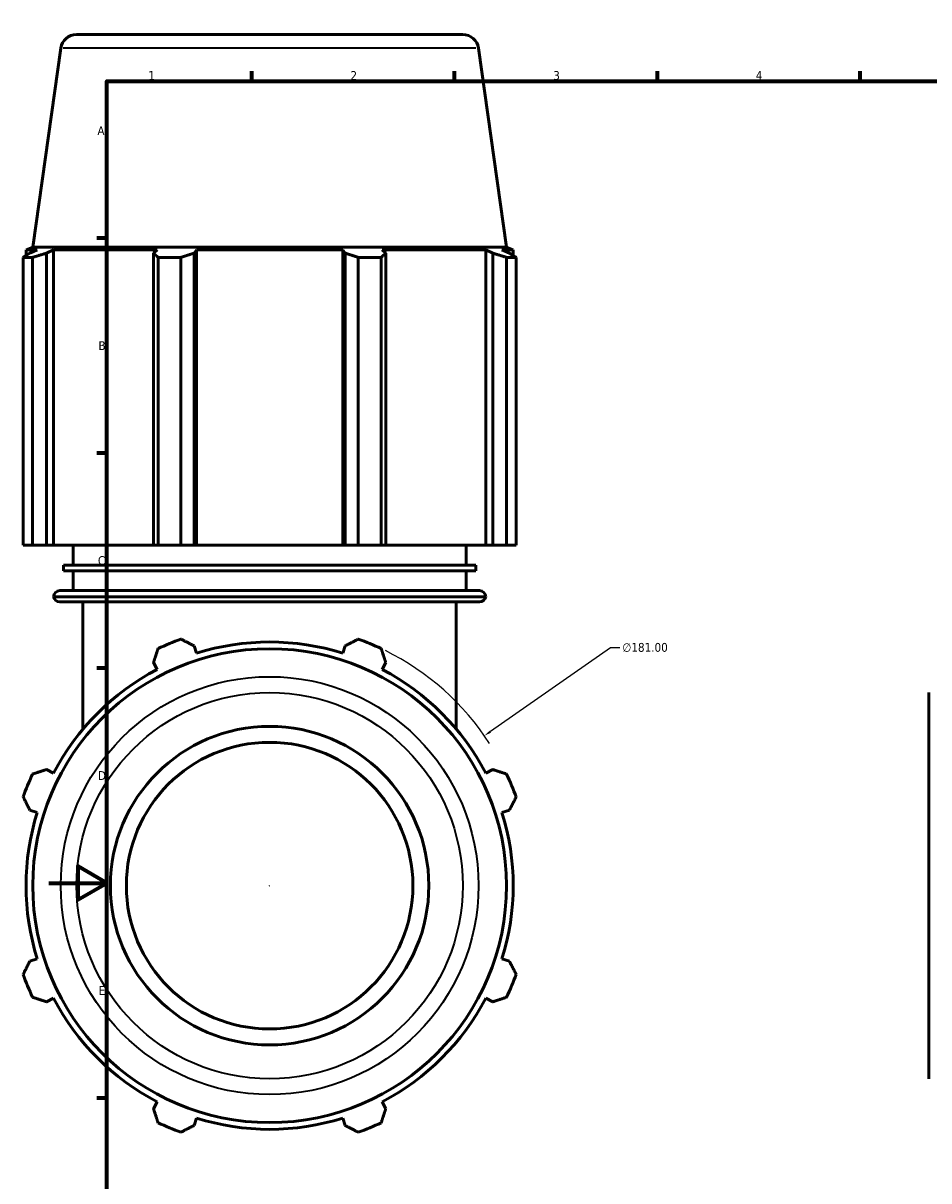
# Model space of a CAD drawing. Header units: millimetres. Extents: x -9 to 1504, y -579 to 1102.
# Tile 5 of 8: x -9 to 304, y 194 to 594. Entities that reach past the tile are written whole.
import ezdxf

# ---------------------------------------------------------------- set-up
doc = ezdxf.new("R2010")
doc.units = ezdxf.units.MM
for name, color, linetype, lineweight in [('Border (ANSI)', 7, 'Continuous', 70), ('Dimension (ANSI)', 7, 'Continuous', 25), ('Visible (ANSI)', 7, 'Continuous', 50), ('Visible Narrow (ANSI)', 7, 'Continuous', 35)]:
    doc.layers.add(name, color=color, linetype=linetype, lineweight=lineweight)
doc.styles.add('Note Text (ANSI)', font='tahoma.ttf')
doc.dimstyles.new('Default - mm (ANSI)', dxfattribs={"dimtxt": 3.048, "dimasz": 2.5, "dimexe": 3.175, "dimexo": 1.6002, "dimgap": 0.8, "dimtad": 0, "dimtoh": 1, "dimrnd": 1e-08, "dimzin": 4, "dimdsep": 46, "dimtxsty": 'Note Text (ANSI)', "dimcen": 0.09, "dimdle": 10, "dimclrd": 256, "dimclre": 256, "dimclrt": 256, "dimadec": 1, "dimazin": 1, "dimtfac": 1, "dimtofl": 0, "dimtmove": 0, "dimatfit": 3, "dimfxl": 1, "dimtolj": 1, "dimtzin": 4, "dimlwd": -1, "dimlwe": -1, "dimarcsym": 0})

# ---------------------------------------------------------------- blocks, each defined once
blk = doc.blocks.new('Borders Default Border')
at = {"layer": 'Border (ANSI)'}
for p, q in [((70.08, 574), (70.08, 577.45)), ((140.17, 574), (140.17, 577.45)), ((210.25, 574), (210.25, 577.45)), ((280.33, 574), (280.33, 577.45)), ((350.42, 574), (350.42, 577.45)), ((490.58, 574), (490.58, 577.45)), ((560.67, 574), (560.67, 577.45)), ((630.75, 574), (630.75, 577.45)), ((700.83, 574), (700.83, 577.45)), ((770.92, 574), (770.92, 577.45)), ((20, 519.75), (16.55, 519.75)), ((821, 519.75), (824.45, 519.75)), ((20, 445.5), (16.55, 445.5)), ((821, 445.5), (824.45, 445.5)), ((20, 371.25), (16.55, 371.25)), ((821, 371.25), (824.45, 371.25)), ((20, 222.75), (16.55, 222.75)), ((821, 222.75), (824.45, 222.75)), ((20, 148.5), (16.55, 148.5)), ((821, 148.5), (824.45, 148.5)), ((20, 74.25), (16.55, 74.25)), ((821, 74.25), (824.45, 74.25)), ((70.08, 20), (70.08, 16.55)), ((140.17, 20), (140.17, 16.55)), ((210.25, 20), (210.25, 16.55)), ((280.33, 20), (280.33, 16.55)), ((350.42, 20), (350.42, 16.55)), ((490.58, 20), (490.58, 16.55)), ((560.67, 20), (560.67, 16.55)), ((630.75, 20), (630.75, 16.55)), ((700.83, 20), (700.83, 16.55)), ((770.92, 20), (770.92, 16.55))]:
    blk.add_line(p, q, dxfattribs=at)
at = {"layer": 'Border (ANSI)', "flags": 128}
for points in [[(420.5, 594), (420.5, 574), (414.73, 584), (426.27, 584), (420.5, 574)], [(20, 20), (20, 574), (821, 574), (821, 20), (20, 20)], [(0, 297), (20, 297), (10, 302.77), (10, 291.23), (20, 297)], [(841, 297), (821, 297), (831, 302.77), (831, 291.23), (821, 297)], [(420.5, 0), (420.5, 20), (414.73, 10), (426.27, 10), (420.5, 20)]]:
    blk.add_lwpolyline(points, dxfattribs=at)
at = {"layer": 'Border (ANSI)', "attachment_point": 7, "style": 'Note Text (ANSI)'}
for s, insert, char_height in [('1', (34.35, 574.4), 3.05), ('2', (104.2, 574.4), 3.05), ('3', (174.26, 574.34), 3.05), ('4', (244.23, 574.4), 3.05), ('5', (314.48, 574.34), 3.05), ('6', (384.49, 574.34), 3.05), ('7', (454.6, 574.4), 3.05), ('8', (524.63, 574.33), 3.05), ('9', (594.7, 574.34), 3.05), ('10', (663.96, 574.34), 3.048), ('11', (734.04, 574.4), 3.048), ('12', (804.13, 574.4), 3.048), ('A', (16.78, 555.35), 3.05), ('A', (821.63, 555.35), 3.05), ('B', (17.15, 481.1), 3.05), ('B', (821.99, 481.1), 3.05), ('C', (16.95, 406.8), 3.05), ('C', (821.8, 406.8), 3.05), ('D', (16.96, 332.6), 3.05), ('D', (821.81, 332.6), 3.05), ('E', (17.21, 258.35), 3.05), ('E', (822.05, 258.35), 3.05), ('F', (17.29, 184.1), 3.05), ('F', (822.14, 184.1), 3.05), ('G', (16.81, 109.79), 3.05), ('G', (821.66, 109.79), 3.05), ('H', (16.97, 35.6), 3.05), ('H', (821.81, 35.6), 3.05), ('1', (34.35, 16.55), 3.05), ('2', (104.2, 16.55), 3.05), ('3', (174.26, 16.49), 3.05), ('4', (244.23, 16.55), 3.05), ('5', (314.48, 16.49), 3.05), ('6', (384.49, 16.49), 3.05), ('7', (454.6, 16.55), 3.05), ('8', (524.63, 16.48), 3.05), ('9', (594.7, 16.49), 3.05), ('10', (663.96, 16.49), 3.048), ('11', (734.04, 16.55), 3.048), ('12', (804.13, 16.55), 3.048)]:
    blk.add_mtext(s, dxfattribs=dict(at, insert=insert, char_height=char_height))
blk = doc.blocks.new('*D15')
at = {"layer": 'Defpoints', "color": 0, "transparency": 16777216}
for p in [(150.51, 347.87), (2.06, 244.32)]:
    blk.add_point(p, dxfattribs=at)
at = {"layer": 'Dimension (ANSI)', "transparency": 16777216}
for p, q in [((194.1, 378.28), (152.56, 349.3)), ((197.32, 378.28), (194.1, 378.28)), ((76.19, 296.09), (76.37, 296.09)), ((76.28, 296), (76.28, 296.18))]:
    blk.add_line(p, q, dxfattribs=at)
blk.add_arc((76.28, 296.09), 90.5, 32.8883, 63.7789, dxfattribs=at)
blk.add_solid([(152.32, 349.64), (152.79, 348.96), (150.51, 347.87)], dxfattribs=at)
at = {"layer": 'Dimension (ANSI)', "transparency": 16777216, "insert": (198.12, 379.92), "char_height": 3.048, "attachment_point": 1, "style": 'Note Text (ANSI)'}
blk.add_mtext('\\A1;∅181.00', dxfattribs=at)

msp = doc.modelspace()

# ---------------------------------------------------------------- linework, layer by layer
at = {"layer": 'Visible (ANSI)'}
for p, q in [((9.5618, 590.0948), (142.9996, 590.0948)), ((4.1153, 585.3602), (-5.549, 516.5948)), ((148.4461, 585.3602), (158.1105, 516.5948)), ((-5.549, 516.5948), (-7.8843, 515.6513)), ((158.1105, 516.5948), (-5.549, 516.5948)), ((158.1105, 516.5948), (160.4457, 515.6513)), ((-5.6007, 513.0917), (-8.8733, 513.0917)), ((-8.8733, 413.6948), (-8.8733, 513.0917)), ((-3.9889, 515.6513), (-7.8843, 515.6513)), ((-7.8843, 513.729), (-7.8843, 515.6513)), ((-3.9889, 515.6513), (-6.5782, 514.5543)), ((-5.6007, 513.0917), (-5.6007, 413.6948)), ((-0.7828, 514.5543), (1.6255, 515.6513)), ((-0.7828, 413.6948), (-0.7828, 514.5543)), ((1.6255, 413.6948), (1.6255, 515.6513)), ((37.4176, 515.6513), (1.6255, 515.6513)), ((37.4176, 515.6513), (36.164, 514.5543)), ((36.164, 514.5543), (36.164, 413.6948)), ((45.6369, 513.0917), (37.7362, 513.0917)), ((37.7362, 413.6948), (37.7362, 513.0917)), ((45.6369, 513.0917), (45.6369, 413.6948)), ((50.1554, 514.5543), (50.9718, 515.6513)), ((50.1554, 413.6948), (50.1554, 514.5543)), ((50.9718, 413.6948), (50.9718, 515.6513)), ((101.5896, 515.6513), (50.9718, 515.6513)), ((101.5896, 413.6948), (101.5896, 515.6513)), ((101.5896, 515.6513), (102.406, 514.5543)), ((102.406, 514.5543), (102.406, 413.6948)), ((114.8252, 513.0917), (106.9246, 513.0917)), ((106.9246, 413.6948), (106.9246, 513.0917)), ((114.8252, 513.0917), (114.8252, 413.6948)), ((116.3974, 514.5543), (115.1438, 515.6513)), ((150.936, 515.6513), (115.1438, 515.6513)), ((116.3974, 413.6948), (116.3974, 514.5543)), ((150.936, 413.6948), (150.936, 515.6513)), ((150.936, 515.6513), (153.3442, 514.5543)), ((153.3442, 514.5543), (153.3442, 413.6948)), ((159.1397, 514.5543), (156.5503, 515.6513)), ((160.4457, 515.6513), (156.5503, 515.6513)), ((161.4347, 513.0917), (158.1622, 513.0917)), ((158.1622, 413.6948), (158.1622, 513.0917)), ((160.4457, 513.729), (160.4457, 515.6513)), ((161.4347, 513.0917), (161.4347, 413.6948)), ((-5.6007, 413.6948), (-8.8733, 413.6948)), ((-5.6007, 413.6948), (-0.7828, 413.6948)), ((1.6255, 413.6948), (-0.7828, 413.6948)), ((1.6255, 413.6948), (36.164, 413.6948)), ((8.4057, 406.8348), (8.4057, 413.6948)), ((36.164, 413.6948), (37.7362, 413.6948)), ((45.6369, 413.6948), (37.7362, 413.6948)), ((45.6369, 413.6948), (50.1554, 413.6948)), ((50.9718, 413.6948), (50.1554, 413.6948)), ((50.9718, 413.6948), (101.5896, 413.6948)), ((102.406, 413.6948), (101.5896, 413.6948)), ((102.406, 413.6948), (106.9246, 413.6948)), ((114.8252, 413.6948), (106.9246, 413.6948)), ((114.8252, 413.6948), (116.3974, 413.6948)), ((116.3974, 413.6948), (150.936, 413.6948)), ((144.1557, 406.8348), (144.1557, 413.6948)), ((153.3442, 413.6948), (150.936, 413.6948)), ((153.3442, 413.6948), (158.1622, 413.6948)), ((161.4347, 413.6948), (158.1622, 413.6948)), ((147.5495, 406.8348), (5.012, 406.8348)), ((5.012, 404.8748), (5.012, 406.8348)), ((147.5495, 404.8748), (5.012, 404.8748)), ((8.4057, 398.0148), (8.4057, 404.8748)), ((144.1557, 398.0148), (144.1557, 404.8748)), ((147.5495, 404.8748), (147.5495, 406.8348)), ((3.8182, 398.0148), (148.7432, 398.0148)), ((150.9432, 395.8148), (1.6182, 395.8148)), ((148.7962, 394.0948), (3.7652, 394.0948)), ((11.7995, 350.1865), (11.7995, 394.0948)), ((140.762, 350.1865), (140.762, 394.0948)), ((50.9718, 376.3643), (50.1554, 378.9537)), ((102.406, 378.9537), (101.5896, 376.3643)), ((36.164, 373.1583), (37.4176, 370.75)), ((115.1438, 370.75), (116.3974, 373.1583)), ((304.0312, 229.3758), (304.0312, 362.8137)), ((1.6255, 334.9578), (-0.7828, 336.2115)), ((153.3442, 336.2115), (150.936, 334.9578)), ((-6.5782, 322.2201), (-3.9889, 321.4037)), ((156.5503, 321.4037), (159.1397, 322.2201)), ((-3.9889, 270.7859), (-6.5782, 269.9694)), ((159.1397, 269.9694), (156.5503, 270.7859)), ((-0.7828, 255.978), (1.6255, 257.2317)), ((150.936, 257.2317), (153.3442, 255.978)), ((37.4176, 221.4395), (36.164, 219.0313)), ((116.3974, 219.0313), (115.1438, 221.4395)), ((50.1554, 213.2358), (50.9718, 215.8252)), ((101.5896, 215.8252), (102.406, 213.2358))]:
    msp.add_line(p, q, dxfattribs=at)
for radius in [81.8298, 55, 49.5]:
    msp.add_circle((76.2807, 296.0948), radius, dxfattribs=at)
for centre, radius, start, end in [((9.5618, 584.5948), 5.5, 90, 172), ((142.9996, 584.5948), 5.5, 8, 90), ((3.8182, 395.8148), 2.2, 90, 180), ((148.7432, 395.8148), 2.2, 0, 90), ((3.7652, 396.2948), 2.2, 192.602265, 270), ((148.7962, 396.2948), 2.2, 270, 347.397735), ((76.2807, 296.0948), 90.5, 109.791984, 115.208016), ((76.2807, 296.0948), 84.165, 72.5, 107.5), ((76.2807, 296.0948), 90.5, 64.791984, 70.208016), ((76.2807, 296.0948), 84.165, 117.5, 152.5), ((76.2807, 296.0948), 84.165, 27.5, 62.5), ((76.2807, 296.0948), 90.5, 154.791984, 160.208016), ((76.2807, 296.0948), 90.5, 19.791984, 25.208016), ((76.2807, 296.0948), 84.165, 162.5, 197.5), ((76.2807, 296.0948), 84.165, 342.5, 17.5), ((76.2807, 296.0948), 90.5, 199.791984, 205.208016), ((76.2807, 296.0948), 90.5, 334.791984, 340.208016), ((76.2807, 296.0948), 84.165, 207.5, 242.5), ((76.2807, 296.0948), 84.165, 297.5, 332.5), ((76.2807, 296.0948), 90.5, 244.791984, 250.208016), ((76.2807, 296.0948), 84.165, 252.5, 287.5), ((76.2807, 296.0948), 90.5, 289.791984, 295.208016)]:
    msp.add_arc(centre, radius, start, end, dxfattribs=at)
for points, weights in [([(-8.8733, 513.0917), (-7.7023, 513.8523), (-6.5782, 514.5543)], [1, 1.00104123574, 1.00126552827]), ([(-0.7828, 514.5543), (-3.1426, 513.8523), (-5.6007, 513.0917)], [1.00126552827, 1.00104123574, 1]), ([(37.7362, 513.0917), (36.9341, 513.8523), (36.164, 514.5543)], [1, 1.00104123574, 1.00126552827]), ([(50.1554, 514.5543), (47.9422, 513.8523), (45.6369, 513.0917)], [1.00126552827, 1.00104123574, 1]), ([(106.9246, 513.0917), (104.6192, 513.8523), (102.406, 514.5543)], [1, 1.00104123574, 1.00126552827]), ([(116.3974, 514.5543), (115.6274, 513.8523), (114.8252, 513.0917)], [1.00126552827, 1.00104123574, 1]), ([(158.1622, 513.0917), (155.704, 513.8523), (153.3442, 514.5543)], [1, 1.00104123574, 1.00126552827]), ([(159.1397, 514.5543), (160.2638, 513.8523), (161.4347, 513.0917)], [1.00126552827, 1.00104123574, 1]), ([(45.6369, 381.2488), (47.9422, 380.0778), (50.1554, 378.9537)], [1, 1.00104123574, 1.00126552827]), ([(102.406, 378.9537), (104.6192, 380.0778), (106.9246, 381.2488)], [1.00126552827, 1.00104123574, 1]), ([(36.164, 373.1583), (36.9341, 375.5181), (37.7362, 377.9762)], [1.00126552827, 1.00104123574, 1]), ([(114.8252, 377.9762), (115.6274, 375.5181), (116.3974, 373.1583)], [1, 1.00104123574, 1.00126552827]), ([(-5.6007, 334.6392), (-3.1426, 335.4414), (-0.7828, 336.2115)], [1, 1.00104123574, 1.00126552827]), ([(153.3442, 336.2115), (155.704, 335.4414), (158.1622, 334.6392)], [1.00126552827, 1.00104123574, 1]), ([(-6.5782, 322.2201), (-7.7023, 324.4332), (-8.8733, 326.7386)], [1.00126552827, 1.00104123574, 1]), ([(161.4347, 326.7386), (160.2638, 324.4332), (159.1397, 322.2201)], [1, 1.00104123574, 1.00126552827]), ([(-8.8733, 265.4509), (-7.7023, 267.7563), (-6.5782, 269.9694)], [1, 1.00104123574, 1.00126552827]), ([(159.1397, 269.9694), (160.2638, 267.7563), (161.4347, 265.4509)], [1.00126552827, 1.00104123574, 1]), ([(-0.7828, 255.978), (-3.1426, 256.7481), (-5.6007, 257.5503)], [1.00126552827, 1.00104123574, 1]), ([(158.1622, 257.5503), (155.704, 256.7481), (153.3442, 255.978)], [1, 1.00104123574, 1.00126552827]), ([(37.7362, 214.2133), (36.9341, 216.6714), (36.164, 219.0313)], [1, 1.00104123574, 1.00126552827]), ([(116.3974, 219.0313), (115.6274, 216.6714), (114.8252, 214.2133)], [1.00126552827, 1.00104123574, 1]), ([(50.1554, 213.2358), (47.9422, 212.1117), (45.6369, 210.9408)], [1.00126552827, 1.00104123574, 1]), ([(106.9246, 210.9408), (104.6192, 212.1117), (102.406, 213.2358)], [1, 1.00104123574, 1.00126552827])]:
    msp.add_rational_spline(points, weights, degree=2, dxfattribs=at)
at = {"layer": 'Visible Narrow (ANSI)'}
msp.add_line((147.5576, 585.3602), (5.0038, 585.3602), dxfattribs=at)
for radius in [72.1654, 66.7189]:
    msp.add_circle((76.2807, 296.0948), radius, dxfattribs=at)

# ---------------------------------------------------------------- block references
msp.add_blockref('Borders Default Border', (0, 0))

# ---------------------------------------------------------------- dimensions: what is measured, and where the dimension line sits
at = {"layer": 'Dimension (ANSI)'}
dim = msp.add_diameter_dim_2p(p1=(2.0556, 244.3176), p2=(150.5059, 347.8719), dimstyle='Default - mm (ANSI)', override={"dimtih": 1, "dimdec": 2, "dimlfac": 1, "dimtp": 0, "dimtm": 0, "dimtdec": 2}, dxfattribs=at)
dim.commit()
dim.dimension.update_dxf_attribs({"geometry": '*D15', "text_midpoint": (205.9563, 378.2787), "dimtype": 163})

doc.saveas('drawing.dxf')
